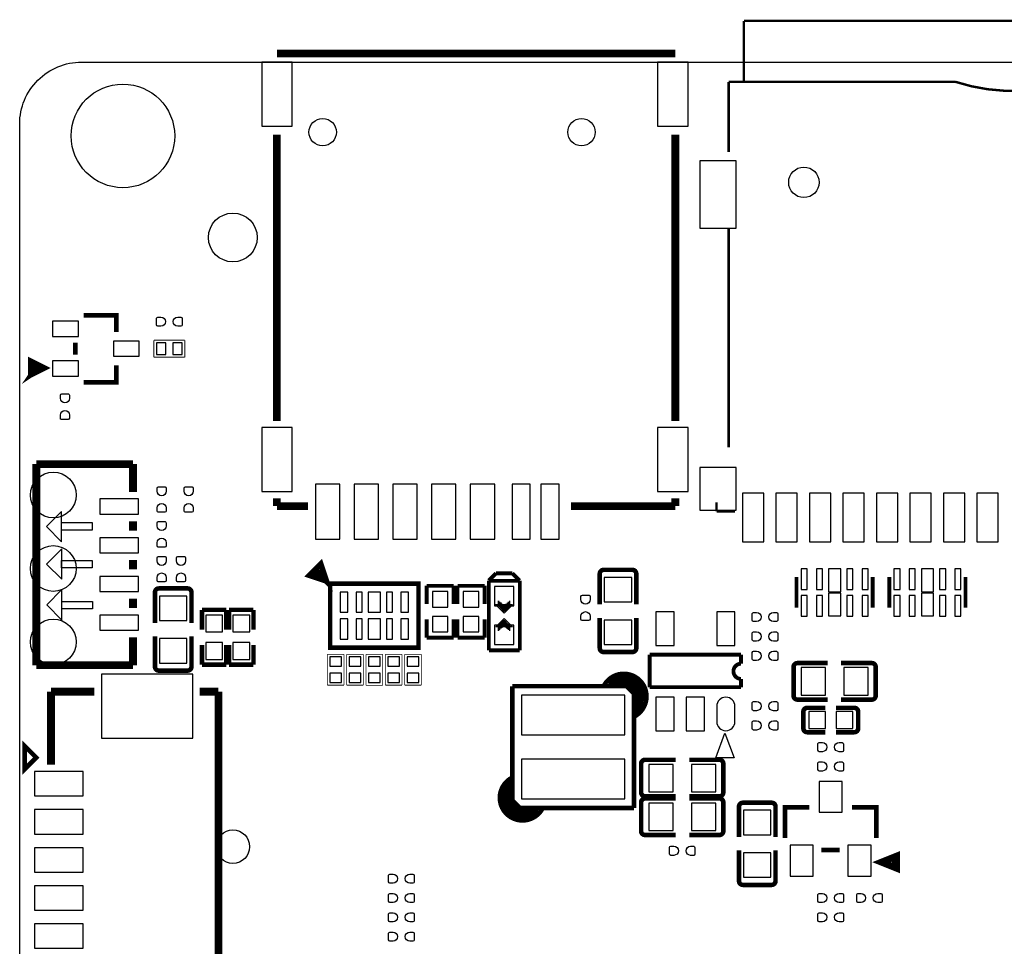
# Model space of a CAD drawing. Extents: x -29.9 to 37.3, y -29.3 to 48.8.
# Tile 7 of 8: x -29.9 to 2.4, y 18.4 to 48.8. Entities that reach past the tile are written whole.
import ezdxf

# ---------------------------------------------------------------- set-up
doc = ezdxf.new("R2010")
doc.units = 0
for name, color, linetype in [('BG_OUTLINE', 5, 'CONTINUOUS'), ('PG_SILKSCREEN_BOTTOM', 173, 'CONTINUOUS'), ('PIN_BOTTOM', 132, 'CONTINUOUS')]:
    doc.layers.add(name, color=color, linetype=linetype)

msp = doc.modelspace()

# ---------------------------------------------------------------- linework, layer by layer
at = {"layer": 'BG_OUTLINE'}
msp.add_lwpolyline([(-29.933138, -21.585428), (-29.933138, 45.35043, -0.414214), (-27.901138, 47.38243), (26.67, 47.38243, -0.414214), (27.686, 46.36643), (27.686, 39.243, 0.414214), (28.702, 38.227), (30.05074, 38.227, -0.414214), (31.06674, 37.211), (31.06674, 22.74443, -0.414214), (30.17774, 21.85543, 0.414214), (29.28874, 20.96643), (29.28874, 17.66443, 0.414214)], format="xyb", dxfattribs=at)
at = {"layer": 'PG_SILKSCREEN_BOTTOM'}
for points, const_width in [([(5.54482, 48.73498), (-6.15442, 48.73498)], 0.07874), ([(-6.15442, 48.73498), (-6.15442, 46.7741)], 0.07874), ([(-21.48586, 47.66564), (-8.40486, 47.66564)], 0.254), ([(0.79502, 46.73346), (-6.6548, 46.73346)], 0.07874), ([(-6.6548, 46.73346), (-6.6548, 44.43476)], 0.07874), ([(-21.48586, 44.99864), (-21.48586, 35.60064)], 0.254), ([(-8.40486, 44.99864), (-8.40486, 35.60064)], 0.254), ([(-6.6548, 41.93286), (-6.6548, 34.7345)], 0.07874), ([(-27.833295, 39.072795), (-26.756411, 39.072795), (-26.756411, 38.521589)], 0.1524), ([(-28.107589, 38.173711), (-28.107589, 37.772289)], 0.1524), ([(-24.511, 38.2524), (-25.527, 38.2524)], 0.0254), ([(-25.527, 38.2524), (-25.527, 37.6936)], 0.0254), ([(-24.511, 37.6936), (-24.511, 38.2524)], 0.0254), ([(-29.587139, 37.089029), (-29.587139, 37.586945), (-29.086861, 37.338051), (-29.587139, 37.089029), (-29.485539, 37.487835), (-29.287445, 37.287251), (-29.587139, 37.089029), (-29.386555, 37.388851)], 0.1524), ([(-25.527, 37.6936), (-24.511, 37.6936)], 0.0254), ([(-27.833295, 36.873205), (-26.756411, 36.873205), (-26.756411, 37.424411)], 0.1524), ([(-29.3878, 34.185098), (-26.2128, 34.185098)], 0.254), ([(-29.3878, 27.581098), (-29.3878, 34.185098)], 0.254), ([(-26.2128, 33.269174), (-26.2128, 34.185098)], 0.254), ([(-21.48586, 33.06064), (-21.48586, 32.80664)], 0.254), ([(-8.40486, 33.06064), (-8.40486, 32.80664)], 0.254), ([(-21.48586, 32.80664), (-20.46986, 32.80664)], 0.254), ([(-11.83386, 32.80664), (-8.40486, 32.80664)], 0.254), ([(-7.05358, 32.93364), (-7.05358, 32.63392)], 0.07874), ([(-7.05358, 32.63392), (-6.44398, 32.63392)], 0.07874), ([(-26.2128, 31.999174), (-26.2128, 32.307022)], 0.254), ([(-26.2128, 30.729174), (-26.2128, 31.037022)], 0.254), ([(-19.873214, 30.356226), (-20.403541, 30.532984), (-20.049998, 30.886552), (-19.873214, 30.356226), (-20.156043, 30.639055)], 0.2), ([(-9.814611, 30.711115), (-10.759389, 30.711115)], 0.150089), ([(-14.29004, 30.59938), (-14.53134, 30.36062)], 0.127), ([(-14.5288, 30.353), (-13.5128, 30.353)], 0.127), ([(-14.5288, 28.067), (-14.5288, 30.353)], 0.127), ([(-13.76172, 30.59938), (-14.29004, 30.59938)], 0.127), ([(-13.52042, 30.36062), (-13.76172, 30.59938)], 0.127), ([(-13.5128, 30.353), (-13.5128, 28.067)], 0.127), ([(-10.886389, 30.584115), (-10.886389, 29.574719)], 0.150089), ([(-9.687611, 30.584115), (-9.687611, 29.574719)], 0.150089), ([(-4.424705, 29.47162), (-4.424705, 30.472405)], 0.127), ([(-1.925295, 29.47162), (-1.925295, 30.472405)], 0.127), ([(-1.37668, 29.471645), (-1.37668, 30.472431)], 0.127), ([(1.122705, 29.471645), (1.12268, 30.472431)], 0.127), ([(-24.419611, 30.101489), (-25.364389, 30.101489)], 0.150089), ([(-18.338013, 28.159989), (-16.83799, 28.159989), (-16.83799, 30.260011), (-19.73801, 30.260011), (-19.73801, 28.159989), (-18.338013, 28.159989)], 0.150012), ([(-16.5735, 30.1879), (-16.5735, 29.591)], 0.127), ([(-15.6845, 30.1879), (-16.5735, 30.1879)], 0.127), ([(-15.6845, 29.591), (-15.6845, 30.1879)], 0.127), ([(-15.5575, 30.1879), (-15.5575, 29.591)], 0.127), ([(-14.6685, 30.1879), (-15.5575, 30.1879)], 0.127), ([(-14.6685, 29.585895), (-14.6685, 30.1879)], 0.127), ([(-26.2128, 29.459174), (-26.2128, 29.767022)], 0.254), ([(-25.491389, 29.974489), (-25.491389, 28.965093)], 0.150089), ([(-24.292611, 29.974489), (-24.292611, 28.965093)], 0.150089), ([(-23.945799, 29.398697), (-23.145801, 29.398697)], 0.150089), ([(-23.945799, 28.748711), (-23.945799, 29.398697)], 0.150089), ([(-23.145801, 29.398697), (-23.145801, 28.748711)], 0.150089), ([(-23.056799, 29.398697), (-22.256801, 29.398697)], 0.150089), ([(-23.056799, 28.748711), (-23.056799, 29.398697)], 0.150089), ([(-22.256801, 29.398697), (-22.256801, 28.748711)], 0.150089), ([(-14.2113, 29.5148), (-14.2113, 29.7053)], 0.0508), ([(-14.1732, 29.4767), (-14.1732, 29.6672)], 0.0508), ([(-14.1351, 29.4513), (-14.1351, 29.6418)], 0.0508), ([(-14.1097, 29.4259), (-14.1097, 29.6164)], 0.0508), ([(-14.0843, 29.4005), (-14.0843, 29.591)], 0.0508), ([(-14.0589, 29.3624), (-14.0589, 29.5529)], 0.0508), ([(-14.0335, 29.337), (-14.0335, 29.5275)], 0.0508), ([(-14.0081, 29.3497), (-14.0081, 29.5402)], 0.0508), ([(-13.9827, 29.3751), (-13.9827, 29.5656)], 0.0508), ([(-13.9573, 29.4132), (-13.9573, 29.6037)], 0.0508), ([(-13.9192, 29.4386), (-13.9192, 29.6291)], 0.0508), ([(-13.8811, 29.4767), (-13.8811, 29.6672)], 0.0508), ([(-13.843, 29.5148), (-13.843, 29.7053)], 0.0508), ([(-16.5735, 29.088105), (-16.5735, 28.4861)], 0.127), ([(-15.6845, 28.4861), (-15.6845, 29.083)], 0.127), ([(-15.5575, 29.083), (-15.5575, 28.4861)], 0.127), ([(-14.6685, 28.4861), (-14.6685, 29.083)], 0.127), ([(-10.886389, 28.140736), (-10.886389, 29.133317)], 0.150089), ([(-9.687611, 28.140736), (-9.687611, 29.133317)], 0.150089), ([(-14.2113, 28.8925), (-14.2113, 28.702)], 0.0508), ([(-14.1732, 28.9306), (-14.1732, 28.7401)], 0.0508), ([(-14.1351, 28.9687), (-14.1351, 28.7782)], 0.0508), ([(-14.097, 28.9941), (-14.097, 28.8036)], 0.0508), ([(-14.0716, 29.0322), (-14.0716, 28.8417)], 0.0508), ([(-14.0462, 29.0576), (-14.0462, 28.8671)], 0.0508), ([(-14.0208, 29.0703), (-14.0208, 28.8798)], 0.0508), ([(-13.9954, 29.0449), (-13.9954, 28.8544)], 0.0508), ([(-13.97, 29.0068), (-13.97, 28.8163)], 0.0508), ([(-13.9446, 28.9814), (-13.9446, 28.7909)], 0.0508), ([(-13.9192, 28.956), (-13.9192, 28.7655)], 0.0508), ([(-13.8811, 28.9306), (-13.8811, 28.7401)], 0.0508), ([(-13.843, 28.8925), (-13.843, 28.702)], 0.0508), ([(-26.2128, 27.581098), (-26.2128, 28.497022)], 0.254), ([(-25.491389, 27.531111), (-25.491389, 28.523692)], 0.150089), ([(-24.292611, 27.531111), (-24.292611, 28.523692)], 0.150089), ([(-16.5735, 28.4861), (-15.6845, 28.4861)], 0.127), ([(-15.5575, 28.4861), (-14.6685, 28.4861)], 0.127), ([(-23.945799, 28.248889), (-23.945799, 27.598903)], 0.150089), ([(-23.145801, 27.598903), (-23.145801, 28.248889)], 0.150089), ([(-23.056799, 28.248889), (-23.056799, 27.598903)], 0.150089), ([(-22.256801, 27.598903), (-22.256801, 28.248889)], 0.150089), ([(-13.5128, 28.067), (-14.5288, 28.067)], 0.127), ([(-19.832295, 27.94), (-19.832295, 26.926489)], 0.0254), ([(-19.283705, 27.94), (-19.832295, 27.94)], 0.0254), ([(-19.283705, 26.926489), (-19.283705, 27.94)], 0.0254), ([(-19.197295, 27.94), (-19.197295, 26.926489)], 0.0254), ([(-18.648705, 27.94), (-19.197295, 27.94)], 0.0254), ([(-18.648705, 26.926489), (-18.648705, 27.94)], 0.0254), ([(-18.562295, 27.937511), (-18.562295, 26.924)], 0.0254), ([(-18.013705, 27.937511), (-18.562295, 27.937511)], 0.0254), ([(-18.013705, 26.924), (-18.013705, 27.937511)], 0.0254), ([(-17.927295, 27.94), (-17.927295, 26.926489)], 0.0254), ([(-17.378705, 27.94), (-17.927295, 27.94)], 0.0254), ([(-17.378705, 26.926489), (-17.378705, 27.94)], 0.0254), ([(-17.292295, 27.94), (-17.292295, 26.926489)], 0.0254), ([(-16.743705, 27.94), (-17.292295, 27.94)], 0.0254), ([(-16.743705, 26.926489), (-16.743705, 27.94)], 0.0254), ([(-10.759389, 28.013736), (-9.814611, 28.013736)], 0.150089), ([(-9.246895, 27.928062), (-9.246895, 26.859763)], 0.127), ([(-6.247105, 27.928062), (-9.246895, 27.928062)], 0.127), ([(-6.247105, 27.631161), (-6.247105, 27.928062)], 0.127), ([(-29.3878, 27.581098), (-26.2128, 27.581098)], 0.254), ([(-23.945799, 27.598903), (-23.145801, 27.598903)], 0.150089), ([(-23.056799, 27.598903), (-22.256801, 27.598903)], 0.150089), ([(-4.523689, 27.523389), (-4.523689, 26.578611)], 0.150089), ([(-4.396689, 27.650389), (-3.404108, 27.650389)], 0.150089), ([(-1.953311, 27.650389), (-2.962707, 27.650389)], 0.150089), ([(-1.826311, 26.578611), (-1.826311, 27.523389)], 0.150089), ([(-25.364389, 27.404111), (-24.419611, 27.404111)], 0.150089), ([(-10.190201, 27.091996), (-10.560202, 27.091996)], 0.150012), ([(-9.860204, 27.191995), (-10.360203, 27.191995)], 0.150012), ([(-10.260203, 27.191995), (-9.460205, 26.391997)], 0.150012), ([(-9.660204, 26.561999), (-10.190201, 27.091996)], 0.150012), ([(-10.160203, 27.291995), (-9.360205, 26.491997)], 0.150012), ([(-9.890201, 27.212011), (-9.460205, 26.791996)], 0.150012), ([(-6.247105, 26.859763), (-6.247105, 27.131264)], 0.127), ([(-28.9052, 26.71318), (-28.9052, 24.3205)], 0.254), ([(-27.4828, 26.71318), (-28.9052, 26.71318)], 0.254), ([(-23.4061, 26.71318), (-24.02078, 26.71318)], 0.254), ([(-23.4061, 26.71318), (-23.4061, 6.91642)], 0.254), ([(-19.832295, 26.926489), (-19.283705, 26.926489)], 0.0254), ([(-19.197295, 26.926489), (-18.648705, 26.926489)], 0.0254), ([(-18.562295, 26.924), (-18.013705, 26.924)], 0.0254), ([(-17.927295, 26.926489), (-17.378705, 26.926489)], 0.0254), ([(-17.292295, 26.926489), (-16.743705, 26.926489)], 0.0254), ([(-13.760196, 26.891996), (-13.760196, 23.141991)], 0.150012), ([(-10.010191, 26.891996), (-13.760196, 26.891996)], 0.150012), ([(-10.760202, 26.891996), (-10.010191, 26.891996)], 0.150012), ([(-10.61019, 26.991996), (-10.060203, 26.991996)], 0.150012), ([(-9.760204, 26.642009), (-10.010191, 26.891996)], 0.150012), ([(-10.010191, 26.891996), (-9.760204, 26.642009)], 0.150012), ([(-9.460205, 26.791996), (-9.460205, 26.391997)], 0.150012), ([(-9.246895, 26.859763), (-6.247105, 26.859763)], 0.127), ([(-9.760204, 22.892004), (-9.760204, 26.642009)], 0.150012), ([(-9.760204, 26.642009), (-9.760204, 25.891998)], 0.150012), ([(-9.760204, 26.491997), (-9.610192, 26.491997)], 0.150012), ([(-9.660204, 26.091998), (-9.660204, 26.561999)], 0.150012), ([(-4.396689, 26.451611), (-3.404108, 26.451611)], 0.150089), ([(-1.953311, 26.451611), (-2.962707, 26.451611)], 0.150089), ([(-9.760204, 26.091998), (-9.460205, 26.391997)], 0.150012), ([(-9.760204, 25.891998), (-9.460205, 26.191997)], 0.150012), ([(-9.460205, 26.391997), (-9.660204, 26.391997)], 0.150012), ([(-4.074897, 26.181304), (-3.477311, 26.181304)], 0.150012), ([(-2.529103, 26.181304), (-3.126791, 26.181304)], 0.150012), ([(-4.201897, 26.054304), (-4.201897, 25.508001)], 0.150012), ([(-2.402103, 25.508001), (-2.402103, 26.054304)], 0.150012), ([(-4.074897, 25.381001), (-3.477311, 25.381001)], 0.150012), ([(-2.529103, 25.381001), (-3.126791, 25.381001)], 0.150012), ([(-29.7688, 24.92756), (-29.7688, 24.16556), (-29.3878, 24.54656), (-29.7688, 24.92756)], 0.1524), ([(-9.527489, 24.348389), (-9.527489, 23.403611)], 0.150089), ([(-9.400489, 24.475389), (-8.391093, 24.475389)], 0.150089), ([(-6.957111, 24.475389), (-7.949692, 24.475389)], 0.150089), ([(-6.830111, 23.403611), (-6.830111, 24.348389)], 0.150089), ([(-13.760196, 23.892002), (-14.060195, 23.592003)], 0.150012), ([(-13.760196, 23.141991), (-13.760196, 23.892002)], 0.150012), ([(-13.760196, 23.692002), (-14.060195, 23.392003)], 0.150012), ([(-13.860196, 23.692002), (-13.860196, 23.222001)], 0.150012), ([(-13.360197, 22.492005), (-14.160195, 23.292003)], 0.150012), ([(-14.060195, 23.392003), (-13.860196, 23.392003)], 0.150012), ([(-14.060195, 22.992004), (-14.060195, 23.392003)], 0.150012), ([(-13.260197, 22.592005), (-14.060195, 23.392003)], 0.150012), ([(-13.760196, 23.292003), (-13.910208, 23.292003)], 0.150012), ([(-13.860196, 23.222001), (-13.330199, 22.692004)], 0.150012), ([(-9.400489, 23.276611), (-8.391093, 23.276611)], 0.150089), ([(-9.400489, 23.205415), (-8.391093, 23.205415)], 0.150089), ([(-6.957111, 23.276611), (-7.949692, 23.276611)], 0.150089), ([(-6.957111, 23.205415), (-7.949692, 23.205415)], 0.150089), ([(-13.630199, 22.571989), (-14.060195, 22.992004)], 0.150012), ([(-13.510209, 22.892004), (-13.760196, 23.141991)], 0.150012), ([(-13.760196, 23.141991), (-13.510209, 22.892004)], 0.150012), ([(-12.760198, 22.892004), (-13.510209, 22.892004)], 0.150012), ([(-13.510209, 22.892004), (-9.760204, 22.892004)], 0.150012), ([(-9.527489, 23.078415), (-9.527489, 22.133636)], 0.150089), ([(-6.830111, 22.133636), (-6.830111, 23.078415)], 0.150089), ([(-6.314389, 22.938689), (-6.314389, 21.946108)], 0.150089), ([(-5.242611, 23.065689), (-6.187389, 23.065689)], 0.150089), ([(-5.115611, 22.938689), (-5.115611, 21.946108)], 0.150089), ([(-4.808093, 21.910294), (-4.808093, 22.910978), (-4.007993, 22.910978)], 0.1524), ([(-2.606015, 22.910978), (-1.805915, 22.910978), (-1.805915, 21.910294)], 0.1524), ([(-13.660196, 22.592005), (-13.160197, 22.592005)], 0.150012), ([(-12.91021, 22.792004), (-13.460197, 22.792004)], 0.150012), ([(-13.330199, 22.692004), (-12.960198, 22.692004)], 0.150012), ([(-9.400489, 22.006636), (-8.391093, 22.006636)], 0.150089), ([(-6.957111, 22.006636), (-7.949692, 22.006636)], 0.150089), ([(-6.314389, 20.495311), (-6.314389, 21.504707)], 0.150089), ([(-5.115611, 20.495311), (-5.115611, 21.504707)], 0.150089), ([(-3.007309, 21.508999), (-3.606698, 21.508999)], 0.1524), ([(-1.734693, 21.115299), (-1.099693, 21.369299), (-1.099693, 20.861299), (-1.734693, 21.115299)], 0.1524), ([(-1.607693, 21.115299), (-1.226693, 21.242299), (-1.226693, 20.988299), (-1.607693, 21.115299)], 0.2032), ([(-6.187389, 20.368311), (-5.242611, 20.368311)], 0.150089)]:
    msp.add_lwpolyline(points, dxfattribs=dict(at, const_width=const_width))
for points, const_width in [([(8.04672, 47.4345), (5.98678, 47.4345, -0.228923), (0.79502, 46.73346)], 0.07874), ([(-10.759389, 30.711115, 0.414448), (-10.886389, 30.584115)], 0.150089), ([(-9.687611, 30.584115, 0.414448), (-9.814611, 30.711115)], 0.150089), ([(-25.364389, 30.101489, 0.414448), (-25.491389, 29.974489)], 0.150089), ([(-24.292611, 29.974489, 0.414448), (-24.419611, 30.101489)], 0.150089), ([(-10.886389, 28.140736, 0.414448), (-10.759389, 28.013736)], 0.150089), ([(-9.814611, 28.013736, 0.414448), (-9.687611, 28.140736)], 0.150089), ([(-25.491389, 27.531111, 0.414448), (-25.364389, 27.404111)], 0.150089), ([(-24.419611, 27.404111, 0.414448), (-24.292611, 27.531111)], 0.150089), ([(-6.247105, 27.131264, -0.99999), (-6.247105, 27.631161)], 0.127), ([(-4.396689, 27.650389, 0.414448), (-4.523689, 27.523389)], 0.150089), ([(-1.826311, 27.523389, 0.414448), (-1.953311, 27.650389)], 0.150089), ([(-9.760204, 25.891998, 1.378974), (-10.760202, 26.891996)], 0.150012), ([(-4.523689, 26.578611, 0.414448), (-4.396689, 26.451611)], 0.150089), ([(-1.953311, 26.451611, 0.414448), (-1.826311, 26.578611)], 0.150089), ([(-4.074897, 26.181304, 0.414331), (-4.201897, 26.054304)], 0.150012), ([(-2.402103, 26.054304, 0.414331), (-2.529103, 26.181304)], 0.150012), ([(-4.201897, 25.508001, 0.414253), (-4.074897, 25.381001)], 0.150012), ([(-2.529103, 25.381001, 0.414253), (-2.402103, 25.508001)], 0.150012), ([(-9.400489, 24.475389, 0.414448), (-9.527489, 24.348389)], 0.150089), ([(-6.830111, 24.348389, 0.414448), (-6.957111, 24.475389)], 0.150089), ([(-13.760196, 23.892002, 1.378974), (-12.760198, 22.892004)], 0.150012), ([(-9.527489, 23.403611, 0.414448), (-9.400489, 23.276611)], 0.150089), ([(-9.400489, 23.205415, 0.414448), (-9.527489, 23.078415)], 0.150089), ([(-6.957111, 23.276611, 0.414448), (-6.830111, 23.403611)], 0.150089), ([(-6.830111, 23.078415, 0.414448), (-6.957111, 23.205415)], 0.150089), ([(-6.187389, 23.065689, 0.414448), (-6.314389, 22.938689)], 0.150089), ([(-5.115611, 22.938689, 0.414448), (-5.242611, 23.065689)], 0.150089), ([(-9.527489, 22.133636, 0.414448), (-9.400489, 22.006636)], 0.150089), ([(-6.957111, 22.006636, 0.414448), (-6.830111, 22.133636)], 0.150089), ([(-6.314389, 20.495311, 0.414448), (-6.187389, 20.368311)], 0.150089), ([(-5.242611, 20.368311, 0.414448), (-5.115611, 20.495311)], 0.150089)]:
    msp.add_lwpolyline(points, format="xyb", dxfattribs=dict(at, const_width=const_width))
for points in [[(-28.554934, 32.632142), (-29.054806, 32.13227), (-28.554934, 31.632144)], [(-28.556966, 32.013144), (-28.556966, 32.26308), (-27.556968, 32.26308), (-27.556968, 32.013144)], [(-28.553156, 31.40329), (-29.053028, 30.903164), (-28.553156, 30.403292)], [(-28.557982, 30.773116), (-28.557982, 31.023052), (-27.557984, 31.023052), (-27.557984, 30.773116)], [(-28.546044, 30.064202), (-29.045916, 29.564076), (-28.546044, 29.064204)], [(-28.545028, 29.42717), (-28.545028, 29.677106), (-27.54503, 29.677106), (-27.54503, 29.42717)], [(-13.7541, 29.5656), (-14.02842, 29.29382), (-14.30782, 29.57322), (-13.7668, 29.57322), (-13.7668, 29.5656)], [(-13.8557, 29.5148), (-14.0208, 29.3497), (-14.19098, 29.52242), (-13.8684, 29.52242), (-13.8684, 29.5148)], [(-14.3002, 28.8417), (-14.02842, 29.11602), (-13.74902, 28.83662), (-14.2875, 28.83662), (-14.2875, 28.8417)], [(-14.1986, 28.8925), (-14.0335, 29.0576), (-13.86078, 28.88742), (-14.1859, 28.88742), (-14.1859, 28.8925)], [(-6.476213, 24.545265), (-7.076211, 24.545265), (-6.776212, 25.345365)]]:
    msp.add_lwpolyline(points, close=True, dxfattribs=at)
at = {"layer": 'PIN_BOTTOM'}
for points in [[(-21.98624, 47.38243), (-21.98624, 45.28185), (-20.98548, 45.28185), (-20.98548, 47.38243)], [(-8.98652, 47.38243), (-8.98652, 45.28185), (-7.98576, 45.28185), (-7.98576, 47.38243)], [(-7.602728, 41.935273), (-6.402832, 41.935273), (-6.402832, 44.135167), (-7.602728, 44.135167)], [(-28.858261, 38.372986), (-28.007361, 38.372986), (-28.007361, 38.873392), (-28.858261, 38.873392)], [(-26.856639, 37.722797), (-26.005739, 37.722797), (-26.005739, 38.223203), (-26.856639, 38.223203)], [(-25.440589, 38.1635), (-25.440589, 37.7825), (-25.135789, 37.7825), (-25.135789, 38.1635)], [(-24.902211, 38.1635), (-24.902211, 37.7825), (-24.597411, 37.7825), (-24.597411, 38.1635)], [(-28.858261, 37.072608), (-28.007361, 37.072608), (-28.007361, 37.573014), (-28.858261, 37.573014)], [(-21.98624, 35.38093), (-21.98624, 33.28035), (-20.98548, 33.28035), (-20.98548, 35.38093)], [(-8.98652, 35.38093), (-8.98652, 33.28035), (-7.98576, 33.28035), (-7.98576, 35.38093)], [(-7.602728, 32.673061), (-6.402832, 32.673061), (-6.402832, 34.073059), (-7.602728, 34.073059)], [(-20.217079, 33.521218), (-20.217079, 31.721222), (-19.417081, 31.721222), (-19.417081, 33.521218)], [(-18.947079, 33.521218), (-18.947079, 31.721222), (-18.147081, 31.721222), (-18.147081, 33.521218)], [(-17.677079, 33.521218), (-17.677079, 31.721222), (-16.877081, 31.721222), (-16.877081, 33.521218)], [(-16.407079, 33.521218), (-16.407079, 31.721222), (-15.607081, 31.721222), (-15.607081, 33.521218)], [(-15.137079, 33.521218), (-15.137079, 31.721222), (-14.337081, 31.721222), (-14.337081, 33.521218)], [(-13.767079, 33.521218), (-13.767079, 31.721222), (-13.167081, 31.721222), (-13.167081, 33.521218)], [(-12.817119, 33.521218), (-12.817119, 31.721222), (-12.217121, 31.721222), (-12.217121, 33.521218)], [(-26.035, 33.038034), (-27.305, 33.038034), (-27.305, 32.538162), (-26.035, 32.538162)], [(-6.202159, 31.633312), (-5.502161, 31.633312), (-5.502161, 33.233208), (-6.202159, 33.233208)], [(-5.102339, 31.633312), (-4.402341, 31.633312), (-4.402341, 33.233208), (-5.102339, 33.233208)], [(-4.002519, 31.633312), (-3.302521, 31.633312), (-3.302521, 33.233208), (-4.002519, 33.233208)], [(-2.902699, 31.633312), (-2.202701, 31.633312), (-2.202701, 33.233208), (-2.902699, 33.233208)], [(-1.802879, 31.633312), (-1.102881, 31.633312), (-1.102881, 33.233208), (-1.802879, 33.233208)], [(-0.703059, 31.633312), (-0.003061, 31.633312), (-0.003061, 33.233208), (-0.703059, 33.233208)], [(0.396761, 31.633312), (1.096759, 31.633312), (1.096759, 33.233208), (0.396761, 33.233208)], [(1.496581, 31.633312), (2.196579, 31.633312), (2.196579, 33.233208), (1.496581, 33.233208)], [(-26.035, 31.768034), (-27.305, 31.768034), (-27.305, 31.268162), (-26.035, 31.268162)], [(-4.275811, 30.74891), (-4.275811, 30.068901), (-4.075811, 30.068901), (-4.075811, 30.74891)], [(-3.775405, 30.74891), (-3.775405, 30.068901), (-3.575406, 30.068901), (-3.575406, 30.74891)], [(-3.375, 30.743195), (-3.375, 29.993184), (-2.975, 29.993184), (-2.975, 30.743195)], [(-2.774594, 30.74891), (-2.774594, 30.068901), (-2.574595, 30.068901), (-2.574595, 30.74891)], [(-2.274189, 30.74891), (-2.274189, 30.068901), (-2.074189, 30.068901), (-2.074189, 30.74891)], [(-1.227811, 30.74891), (-1.227811, 30.068901), (-1.027811, 30.068901), (-1.027811, 30.74891)], [(-0.727405, 30.74891), (-0.727405, 30.068901), (-0.527406, 30.068901), (-0.527406, 30.74891)], [(-0.327, 30.743195), (-0.327, 29.993184), (0.073, 29.993184), (0.073, 30.743195)], [(0.273406, 30.74891), (0.273406, 30.068901), (0.473405, 30.068901), (0.473405, 30.74891)], [(0.773811, 30.74891), (0.773811, 30.068901), (0.973811, 30.068901), (0.973811, 30.74891)], [(-26.035, 30.498034), (-27.305, 30.498034), (-27.305, 29.998162), (-26.035, 29.998162)], [(-9.837052, 30.462474), (-10.736948, 30.462474), (-10.736948, 29.662374), (-9.837052, 29.662374)], [(-13.7033, 30.1625), (-14.3383, 30.1625), (-14.3383, 29.5275), (-13.7033, 29.5275)], [(-24.442052, 29.852849), (-25.341948, 29.852849), (-25.341948, 29.052749), (-24.442052, 29.052749)], [(-19.413004, 29.980001), (-19.413004, 29.320007), (-19.162992, 29.320007), (-19.162992, 29.980001)], [(-18.887999, 29.980001), (-18.887999, 29.320007), (-18.687999, 29.320007), (-18.687999, 29.980001)], [(-18.493003, 29.980001), (-18.493003, 29.320007), (-18.082997, 29.320007), (-18.082997, 29.980001)], [(-17.888001, 29.980001), (-17.888001, 29.320007), (-17.688001, 29.320007), (-17.688001, 29.980001)], [(-17.413008, 29.980001), (-17.413008, 29.320007), (-17.162996, 29.320007), (-17.162996, 29.980001)], [(-15.875, 29.9974), (-16.383, 29.9974), (-16.383, 29.4894), (-15.875, 29.4894)], [(-15.367, 29.4894), (-14.859, 29.4894), (-14.859, 29.9974), (-15.367, 29.9974)], [(-4.275811, 29.875099), (-4.275811, 29.19509), (-4.075811, 29.19509), (-4.075811, 29.875099)], [(-3.775405, 29.875099), (-3.775405, 29.19509), (-3.575406, 29.19509), (-3.575406, 29.875099)], [(-3.375, 29.950816), (-3.375, 29.200805), (-2.975, 29.200805), (-2.975, 29.950816)], [(-2.774594, 29.875099), (-2.774594, 29.19509), (-2.574595, 29.19509), (-2.574595, 29.875099)], [(-2.274189, 29.875099), (-2.274189, 29.19509), (-2.074189, 29.19509), (-2.074189, 29.875099)], [(-1.227811, 29.875099), (-1.227811, 29.19509), (-1.027811, 29.19509), (-1.027811, 29.875099)], [(-0.727405, 29.875099), (-0.727405, 29.19509), (-0.527406, 29.19509), (-0.527406, 29.875099)], [(-0.327, 29.950816), (-0.327, 29.200805), (0.073, 29.200805), (0.073, 29.950816)], [(0.273406, 29.875099), (0.273406, 29.19509), (0.473405, 29.19509), (0.473405, 29.875099)], [(0.773811, 29.875099), (0.773811, 29.19509), (0.973811, 29.19509), (0.973811, 29.875099)], [(-26.035, 29.228034), (-27.305, 29.228034), (-27.305, 28.728162), (-26.035, 28.728162)], [(-23.270845, 29.223843), (-23.820755, 29.223843), (-23.820755, 28.673933), (-23.270845, 28.673933)], [(-22.381845, 29.223843), (-22.931755, 29.223843), (-22.931755, 28.673933), (-22.381845, 28.673933)], [(-19.413004, 29.099993), (-19.413004, 28.439999), (-19.162992, 28.439999), (-19.162992, 29.099993)], [(-18.887999, 29.099993), (-18.887999, 28.439999), (-18.687999, 28.439999), (-18.687999, 29.099993)], [(-18.493003, 29.099993), (-18.493003, 28.439999), (-18.082997, 28.439999), (-18.082997, 29.099993)], [(-17.888001, 29.099993), (-17.888001, 28.439999), (-17.688001, 28.439999), (-17.688001, 29.099993)], [(-17.413008, 29.099993), (-17.413008, 28.439999), (-17.162996, 28.439999), (-17.162996, 29.099993)], [(-15.875, 29.1846), (-16.383, 29.1846), (-16.383, 28.6766), (-15.875, 28.6766)], [(-15.367, 28.6766), (-14.859, 28.6766), (-14.859, 29.1846), (-15.367, 29.1846)], [(-9.046947, 28.231198), (-8.447049, 28.231198), (-8.447049, 29.331298), (-9.046947, 29.331298)], [(-7.046951, 28.231198), (-6.447053, 28.231198), (-6.447053, 29.331298), (-7.046951, 29.331298)], [(-13.7033, 28.8925), (-14.3383, 28.8925), (-14.3383, 28.2575), (-13.7033, 28.2575)], [(-9.837052, 29.062477), (-10.736948, 29.062477), (-10.736948, 28.262377), (-9.837052, 28.262377)], [(-24.442052, 28.452851), (-25.341948, 28.452851), (-25.341948, 27.652751), (-24.442052, 27.652751)], [(-23.270845, 28.323667), (-23.820755, 28.323667), (-23.820755, 27.773757), (-23.270845, 27.773757)], [(-22.381845, 28.323667), (-22.931755, 28.323667), (-22.931755, 27.773757), (-22.381845, 27.773757)], [(-19.7485, 27.548789), (-19.3675, 27.548789), (-19.3675, 27.853589), (-19.7485, 27.853589)], [(-19.1135, 27.548789), (-18.7325, 27.548789), (-18.7325, 27.853589), (-19.1135, 27.853589)], [(-18.0975, 27.853589), (-18.4785, 27.853589), (-18.4785, 27.548789), (-18.0975, 27.548789)], [(-17.8435, 27.548789), (-17.4625, 27.548789), (-17.4625, 27.853589), (-17.8435, 27.853589)], [(-17.2085, 27.548789), (-16.8275, 27.548789), (-16.8275, 27.853589), (-17.2085, 27.853589)], [(-3.474949, 26.601039), (-3.474949, 27.500936), (-4.275049, 27.500936), (-4.275049, 26.601039)], [(-2.074951, 26.601039), (-2.074951, 27.500936), (-2.875051, 27.500936), (-2.875051, 26.601039)], [(-24.25065, 27.28849), (-27.25039, 27.28849), (-27.25039, 25.18791), (-24.25065, 25.18791)], [(-19.7485, 27.010411), (-19.3675, 27.010411), (-19.3675, 27.315211), (-19.7485, 27.315211)], [(-19.1135, 27.010411), (-18.7325, 27.010411), (-18.7325, 27.315211), (-19.1135, 27.315211)], [(-18.0975, 27.315211), (-18.4785, 27.315211), (-18.4785, 27.010411), (-18.0975, 27.010411)], [(-17.8435, 27.010411), (-17.4625, 27.010411), (-17.4625, 27.315211), (-17.8435, 27.315211)], [(-17.2085, 27.010411), (-16.8275, 27.010411), (-16.8275, 27.315211), (-17.2085, 27.315211)], [(-10.059645, 25.291745), (-10.059645, 26.592251), (-13.460755, 26.592251), (-13.460755, 25.291745)], [(-9.046947, 25.431102), (-8.447049, 25.431102), (-8.447049, 26.531202), (-9.046947, 26.531202)], [(-8.046949, 25.431102), (-7.447051, 25.431102), (-7.447051, 26.531202), (-8.046949, 26.531202)], [(-3.477133, 25.50635), (-3.477133, 26.05626), (-4.027043, 26.05626), (-4.027043, 25.50635)], [(-2.576957, 25.50635), (-2.576957, 26.05626), (-3.126867, 26.05626), (-3.126867, 25.50635)], [(-10.059645, 23.191724), (-10.059645, 24.492229), (-13.460755, 24.492229), (-13.460755, 23.191724)], [(-9.278849, 24.325948), (-9.278849, 23.426052), (-8.478749, 23.426052), (-8.478749, 24.325948)], [(-7.878851, 24.325948), (-7.878851, 23.426052), (-7.078751, 23.426052), (-7.078751, 24.325948)], [(-27.8511, 24.08809), (-29.4513, 24.08809), (-29.4513, 23.28799), (-27.8511, 23.28799)], [(-2.926004, 22.750983), (-2.926004, 23.766983), (-3.688004, 23.766983), (-3.688004, 22.750983)], [(-9.278849, 23.055974), (-9.278849, 22.156077), (-8.478749, 22.156077), (-8.478749, 23.055974)], [(-7.878851, 23.055974), (-7.878851, 22.156077), (-7.078751, 22.156077), (-7.078751, 23.055974)], [(-27.8511, 22.83841), (-29.4513, 22.83841), (-29.4513, 22.03831), (-27.8511, 22.03831)], [(-6.164948, 22.016949), (-5.265052, 22.016949), (-5.265052, 22.817049), (-6.164948, 22.817049)], [(-3.876015, 20.652994), (-3.876015, 21.668994), (-4.638015, 21.668994), (-4.638015, 20.652994)], [(-1.975993, 20.652994), (-1.975993, 21.668994), (-2.737993, 21.668994), (-2.737993, 20.652994)], [(-27.8511, 21.58873), (-29.4513, 21.58873), (-29.4513, 20.78863), (-27.8511, 20.78863)], [(-6.164948, 20.616951), (-5.265052, 20.616951), (-5.265052, 21.417051), (-6.164948, 21.417051)], [(-27.8511, 20.33905), (-29.4513, 20.33905), (-29.4513, 19.53895), (-27.8511, 19.53895)], [(-27.8511, 19.08937), (-29.4513, 19.08937), (-29.4513, 18.28927), (-27.8511, 18.28927)]]:
    msp.add_lwpolyline(points, close=True, dxfattribs=at)
for points in [[(-25.294107, 38.711988), (-25.395707, 38.711988, -0.375947), (-25.4381, 38.7604), (-25.4381, 38.9763, -0.364938), (-25.395707, 39.012012), (-25.294107, 39.012012, -0.999502)], [(-24.743893, 39.012012), (-24.642293, 39.012012, -0.375947), (-24.5999, 38.9636), (-24.5999, 38.7477, -0.364938), (-24.642293, 38.711988), (-24.743893, 38.711988, -0.999502)], [(-28.598012, 36.343107), (-28.598012, 36.444707, -0.375947), (-28.5496, 36.4871), (-28.3337, 36.4871, -0.364938), (-28.297988, 36.444707), (-28.297988, 36.343107, -0.999502)], [(-28.297988, 35.792893), (-28.297988, 35.691293, -0.375947), (-28.3464, 35.6489), (-28.5623, 35.6489, -0.364938), (-28.598012, 35.691293), (-28.598012, 35.792893, -0.999502)], [(-25.423012, 33.295107), (-25.423012, 33.396707, -0.375947), (-25.3746, 33.4391), (-25.1587, 33.4391, -0.364938), (-25.122988, 33.396707), (-25.122988, 33.295107, -0.999502)], [(-24.534012, 33.295107), (-24.534012, 33.396707, -0.375947), (-24.4856, 33.4391), (-24.2697, 33.4391, -0.364938), (-24.233988, 33.396707), (-24.233988, 33.295107, -0.999502)], [(-25.122988, 32.744893), (-25.122988, 32.643293, -0.375947), (-25.1714, 32.6009), (-25.3873, 32.6009, -0.364938), (-25.423012, 32.643293), (-25.423012, 32.744893, -0.999502)], [(-24.233988, 32.744893), (-24.233988, 32.643293, -0.375947), (-24.2824, 32.6009), (-24.4983, 32.6009, -0.364938), (-24.534012, 32.643293), (-24.534012, 32.744893, -0.999502)], [(-25.423216, 32.152412), (-25.423216, 32.254012, -0.375947), (-25.374803, 32.296405), (-25.158903, 32.296405, -0.364938), (-25.123191, 32.254012), (-25.123191, 32.152412, -0.999502)], [(-25.123191, 31.602197), (-25.123191, 31.500597, -0.375947), (-25.171603, 31.458205), (-25.387503, 31.458205, -0.364938), (-25.423216, 31.500597), (-25.423216, 31.602197, -0.999502)], [(-25.423012, 31.009107), (-25.423012, 31.110707, -0.375947), (-25.3746, 31.1531), (-25.1587, 31.1531, -0.364938), (-25.122988, 31.110707), (-25.122988, 31.009107, -0.999502)], [(-24.788012, 31.009107), (-24.788012, 31.110707, -0.375947), (-24.7396, 31.1531), (-24.5237, 31.1531, -0.364938), (-24.487988, 31.110707), (-24.487988, 31.009107, -0.999502)], [(-25.122988, 30.458893), (-25.122988, 30.357293, -0.375947), (-25.1714, 30.3149), (-25.3873, 30.3149, -0.364938), (-25.423012, 30.357293), (-25.423012, 30.458893, -0.999502)], [(-24.487988, 30.458893), (-24.487988, 30.357293, -0.375947), (-24.5364, 30.3149), (-24.7523, 30.3149, -0.364938), (-24.788012, 30.357293), (-24.788012, 30.458893, -0.999502)], [(-11.503914, 29.739234), (-11.503914, 29.840834, -0.375947), (-11.455502, 29.883227), (-11.239602, 29.883227, -0.364938), (-11.203889, 29.840834), (-11.203889, 29.739234, -0.999502)], [(-11.203889, 29.18902), (-11.203889, 29.08742, -0.375947), (-11.252302, 29.045027), (-11.468202, 29.045027, -0.364938), (-11.503914, 29.08742), (-11.503914, 29.18902, -0.999502)], [(-5.736285, 29.014395), (-5.837885, 29.014395, -0.375947), (-5.880278, 29.062807), (-5.880278, 29.278707, -0.364938), (-5.837885, 29.314419), (-5.736285, 29.314419, -0.999502)], [(-5.18607, 29.314419), (-5.08447, 29.314419, -0.375947), (-5.042078, 29.266007), (-5.042078, 29.050107, -0.364938), (-5.08447, 29.014395), (-5.18607, 29.014395, -0.999502)], [(-5.73598, 28.374289), (-5.83758, 28.374289, -0.375947), (-5.879973, 28.422702), (-5.879973, 28.638602, -0.364938), (-5.83758, 28.674314), (-5.73598, 28.674314, -0.999502)], [(-5.185766, 28.674314), (-5.084166, 28.674314, -0.375947), (-5.041773, 28.625902), (-5.041773, 28.410002, -0.364938), (-5.084166, 28.374289), (-5.185766, 28.374289, -0.999502)], [(-5.73598, 27.739289), (-5.83758, 27.739289, -0.375947), (-5.879973, 27.787702), (-5.879973, 28.003602, -0.364938), (-5.83758, 28.039314), (-5.73598, 28.039314, -0.999502)], [(-5.185766, 28.039314), (-5.084166, 28.039314, -0.375947), (-5.041773, 27.990902), (-5.041773, 27.775002, -0.364938), (-5.084166, 27.739289), (-5.185766, 27.739289, -0.999502)], [(-7.046951, 26.231253), (-7.046951, 25.731051, 1), (-6.447053, 25.731051), (-6.447053, 26.231253, 1)], [(-5.736107, 26.088188), (-5.837707, 26.088188, -0.375947), (-5.8801, 26.1366), (-5.8801, 26.3525, -0.364938), (-5.837707, 26.388212), (-5.736107, 26.388212, -0.999502)], [(-5.185893, 26.388212), (-5.084293, 26.388212, -0.375947), (-5.0419, 26.3398), (-5.0419, 26.1239, -0.364938), (-5.084293, 26.088188), (-5.185893, 26.088188, -0.999502)], [(-5.736107, 25.453188), (-5.837707, 25.453188, -0.375947), (-5.8801, 25.5016), (-5.8801, 25.7175, -0.364938), (-5.837707, 25.753212), (-5.736107, 25.753212, -0.999502)], [(-5.185893, 25.753212), (-5.084293, 25.753212, -0.375947), (-5.0419, 25.7048), (-5.0419, 25.4889, -0.364938), (-5.084293, 25.453188), (-5.185893, 25.453188, -0.999502)], [(-3.576955, 24.742089), (-3.678555, 24.742089, -0.375947), (-3.720948, 24.790502), (-3.720948, 25.006402, -0.364938), (-3.678555, 25.042114), (-3.576955, 25.042114, -0.999502)], [(-3.02674, 25.042114), (-2.92514, 25.042114, -0.375947), (-2.882748, 24.993702), (-2.882748, 24.777802, -0.364938), (-2.92514, 24.742089), (-3.02674, 24.742089, -0.999502)], [(-3.57698, 24.107089), (-3.67858, 24.107089, -0.375947), (-3.720973, 24.155502), (-3.720973, 24.371402, -0.364938), (-3.67858, 24.407114), (-3.57698, 24.407114, -0.999502)], [(-3.026766, 24.407114), (-2.925166, 24.407114, -0.375947), (-2.882773, 24.358702), (-2.882773, 24.142802, -0.364938), (-2.925166, 24.107089), (-3.026766, 24.107089, -0.999502)], [(-8.45378, 21.338489), (-8.55538, 21.338489, -0.375947), (-8.597773, 21.386902), (-8.597773, 21.602802, -0.364938), (-8.55538, 21.638514), (-8.45378, 21.638514, -0.999502)], [(-7.903566, 21.638514), (-7.801966, 21.638514, -0.375947), (-7.759573, 21.590102), (-7.759573, 21.374202, -0.364938), (-7.801966, 21.338489), (-7.903566, 21.338489, -0.999502)], [(-17.67426, 20.423886), (-17.77586, 20.423886, -0.375947), (-17.818252, 20.472298), (-17.818252, 20.688198, -0.364938), (-17.77586, 20.723911), (-17.67426, 20.723911, -0.999502)], [(-17.124045, 20.723911), (-17.022445, 20.723911, -0.375947), (-16.980052, 20.675498), (-16.980052, 20.459598, -0.364938), (-17.022445, 20.423886), (-17.124045, 20.423886, -0.999502)], [(-17.674234, 19.788886), (-17.775834, 19.788886, -0.375947), (-17.818227, 19.837298), (-17.818227, 20.053198, -0.364938), (-17.775834, 20.088911), (-17.674234, 20.088911, -0.999502)], [(-17.12402, 20.088911), (-17.02242, 20.088911, -0.375947), (-16.980027, 20.040498), (-16.980027, 19.824598, -0.364938), (-17.02242, 19.788886), (-17.12402, 19.788886, -0.999502)], [(-3.577107, 19.788988), (-3.678707, 19.788988, -0.375947), (-3.7211, 19.8374), (-3.7211, 20.0533, -0.364938), (-3.678707, 20.089012), (-3.577107, 20.089012, -0.999502)], [(-3.026893, 20.089012), (-2.925293, 20.089012, -0.375947), (-2.8829, 20.0406), (-2.8829, 19.8247, -0.364938), (-2.925293, 19.788988), (-3.026893, 19.788988, -0.999502)], [(-2.307107, 19.788988), (-2.408707, 19.788988, -0.375947), (-2.4511, 19.8374), (-2.4511, 20.0533, -0.364938), (-2.408707, 20.089012), (-2.307107, 20.089012, -0.999502)], [(-1.756893, 20.089012), (-1.655293, 20.089012, -0.375947), (-1.6129, 20.0406), (-1.6129, 19.8247, -0.364938), (-1.655293, 19.788988), (-1.756893, 19.788988, -0.999502)], [(-17.67426, 19.153886), (-17.77586, 19.153886, -0.375947), (-17.818252, 19.202298), (-17.818252, 19.418198, -0.364938), (-17.77586, 19.453911), (-17.67426, 19.453911, -0.999502)], [(-17.124045, 19.453911), (-17.022445, 19.453911, -0.375947), (-16.980052, 19.405498), (-16.980052, 19.189598, -0.364938), (-17.022445, 19.153886), (-17.124045, 19.153886, -0.999502)], [(-3.577107, 19.153988), (-3.678707, 19.153988, -0.375947), (-3.7211, 19.2024), (-3.7211, 19.4183, -0.364938), (-3.678707, 19.454012), (-3.577107, 19.454012, -0.999502)], [(-3.026893, 19.454012), (-2.925293, 19.454012, -0.375947), (-2.8829, 19.4056), (-2.8829, 19.1897, -0.364938), (-2.925293, 19.153988), (-3.026893, 19.153988, -0.999502)], [(-17.67426, 18.518886), (-17.77586, 18.518886, -0.375947), (-17.818252, 18.567298), (-17.818252, 18.783198, -0.364938), (-17.77586, 18.818911), (-17.67426, 18.818911, -0.999502)], [(-17.124045, 18.818911), (-17.022445, 18.818911, -0.375947), (-16.980052, 18.770498), (-16.980052, 18.554598, -0.364938), (-17.022445, 18.518886), (-17.124045, 18.518886, -0.999502)]]:
    msp.add_lwpolyline(points, format="xyb", close=True, dxfattribs=at)
for centre, radius in [((-26.543, 44.958), 1.699997), ((-19.98472, 45.07992), 0.44958), ((-11.48588, 45.07992), 0.44958), ((-4.18338, 43.434), 0.499999), ((-22.93366, 41.62298), 0.8001), ((-28.829, 33.169098), 0.750494), ((-28.829, 30.756098), 0.750494), ((-28.829, 28.343098), 0.750494), ((-22.93366, 21.62302), 0.549897)]:
    msp.add_circle(centre, radius, dxfattribs=at)

doc.saveas('drawing.dxf')
